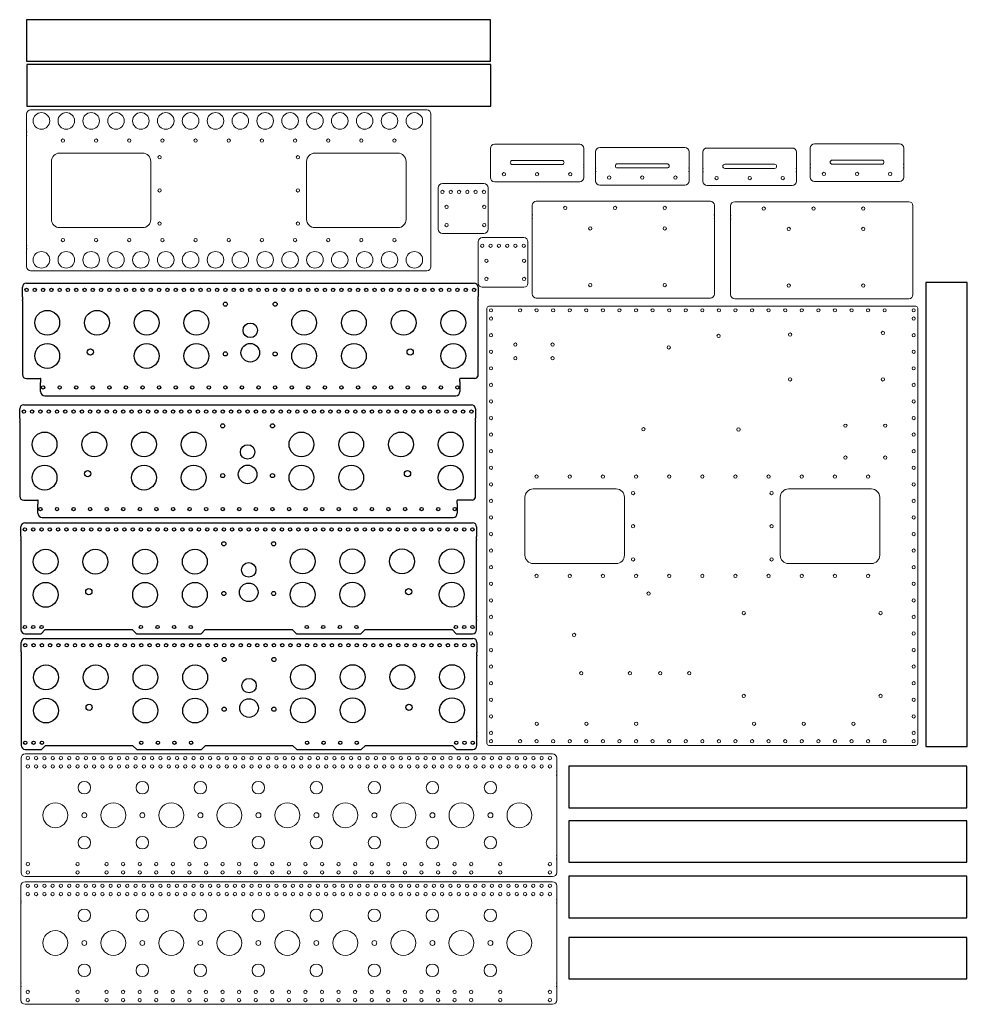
# Model space of a CAD drawing. Header units: inches. Extents: x -13 to 44.1, y -39.7 to 19.7.
import ezdxf

# ---------------------------------------------------------------- set-up
doc = ezdxf.new("R2010")
doc.units = ezdxf.units.IN
doc.header["$MEASUREMENT"] = 0

msp = doc.modelspace()

# ---------------------------------------------------------------- linework, layer by layer
at = {"color": 7, "linetype": 'Continuous', "lineweight": 15}
for p, q in [((11.528, 14.276), (-12.372, 14.276)), ((-12.622, 14.026), (-12.622, 12.971)), ((11.778, 12.971), (11.778, 14.026)), ((-12.622, 12.759), (-12.622, 12.941)), ((-12.622, 12.729), (-12.622, 6.119)), ((11.778, 12.941), (11.778, 12.759)), ((11.778, 6.119), (11.778, 12.729)), ((15.364, 11.96), (15.364, 10.995)), ((20.754, 12.21), (15.614, 12.21)), ((21.004, 10.995), (21.004, 11.96)), ((27.101, 12.005), (21.961, 12.005)), ((33.578, 11.98), (28.438, 11.98)), ((34.664, 11.98), (34.664, 11.015)), ((40.054, 12.23), (34.914, 12.23)), ((40.304, 11.015), (40.304, 11.98)), ((-10.622, 11.674), (-5.622, 11.674)), ((4.778, 11.674), (9.778, 11.674)), ((21.711, 11.755), (21.711, 10.79)), ((27.351, 10.79), (27.351, 11.755)), ((28.188, 11.73), (28.188, 10.765)), ((33.828, 10.765), (33.828, 11.73)), ((-11.122, 7.674), (-11.122, 11.174)), ((-5.122, 11.174), (-5.122, 7.674)), ((4.278, 7.674), (4.278, 11.174)), ((10.278, 11.174), (10.278, 7.674)), ((15.364, 10.783), (15.364, 10.965)), ((15.364, 10.198), (15.364, 10.753)), ((16.684, 11.23), (19.684, 11.23)), ((16.684, 10.98), (19.684, 10.98)), ((21.004, 10.965), (21.004, 10.783)), ((21.004, 10.753), (21.004, 10.198)), ((21.711, 10.578), (21.711, 10.76)), ((23.031, 11.025), (26.031, 11.025)), ((23.031, 10.775), (26.031, 10.775)), ((27.351, 10.76), (27.351, 10.578)), ((28.188, 10.553), (28.188, 10.735)), ((29.508, 11), (32.508, 11)), ((29.508, 10.75), (32.508, 10.75)), ((33.828, 10.735), (33.828, 10.553)), ((34.664, 10.803), (34.664, 10.985)), ((34.664, 10.218), (34.664, 10.773)), ((35.984, 11.25), (38.984, 11.25)), ((35.984, 11), (38.984, 11)), ((40.304, 10.985), (40.304, 10.803)), ((40.304, 10.773), (40.304, 10.218)), ((21.711, 9.993), (21.711, 10.548)), ((27.351, 10.548), (27.351, 9.993)), ((28.188, 9.968), (28.188, 10.523)), ((33.828, 10.523), (33.828, 9.968)), ((12.224, 9.579), (12.224, 7.079)), ((14.974, 9.829), (12.474, 9.829)), ((15.224, 7.079), (15.224, 9.579)), ((20.754, 9.948), (15.614, 9.948)), ((27.101, 9.743), (21.961, 9.743)), ((33.578, 9.718), (28.438, 9.718)), ((40.054, 9.968), (34.914, 9.968)), ((17.885, 7.966), (17.885, 8.521)), ((18.135, 8.771), (28.635, 8.771)), ((28.885, 8.521), (28.885, 7.966)), ((29.861, 7.934), (29.861, 8.489)), ((30.111, 8.739), (40.611, 8.739)), ((40.861, 8.489), (40.861, 7.934)), ((17.885, 7.753), (17.885, 7.936)), ((17.885, 7.723), (17.885, 3.168)), ((28.885, 7.936), (28.885, 7.753)), ((28.885, 3.168), (28.885, 7.723)), ((29.861, 7.721), (29.861, 7.904)), ((40.861, 7.904), (40.861, 7.721)), ((-5.622, 7.174), (-10.622, 7.174)), ((9.778, 7.174), (4.778, 7.174)), ((29.861, 7.691), (29.861, 3.136)), ((40.861, 3.136), (40.861, 7.691)), ((12.474, 6.829), (14.974, 6.829)), ((17.378, 6.579), (14.878, 6.579)), ((-12.622, 5.907), (-12.622, 6.089)), ((11.778, 6.089), (11.778, 5.907)), ((14.628, 6.329), (14.628, 3.829)), ((17.628, 3.829), (17.628, 6.329)), ((-12.622, 5.877), (-12.622, 4.822)), ((11.778, 4.822), (11.778, 5.877)), ((-12.372, 4.572), (11.528, 4.572)), ((14.878, 3.579), (17.378, 3.579)), ((41.027, 2.436), (15.277, 2.436)), ((18.135, 2.918), (28.635, 2.918)), ((30.111, 2.886), (40.611, 2.886)), ((15.152, 2.311), (15.152, -23.939)), ((41.152, -23.939), (41.152, 2.311)), ((17.952, -8.593), (22.952, -8.593)), ((38.352, -8.593), (33.352, -8.593)), ((17.452, -9.093), (17.452, -12.593)), ((23.452, -9.093), (23.452, -12.593)), ((32.852, -12.593), (32.852, -9.093)), ((38.852, -12.593), (38.852, -9.093)), ((17.952, -13.093), (22.952, -13.093)), ((38.352, -13.093), (33.352, -13.093)), ((15.277, -24.064), (41.027, -24.064)), ((-12.952, -25.742), (-12.952, -24.832)), ((-12.702, -24.582), (19.118, -24.582)), ((19.368, -24.832), (19.368, -25.637)), ((-12.952, -25.849), (-12.952, -25.772)), ((-12.952, -25.879), (-12.952, -30.684)), ((19.368, -25.667), (19.368, -25.849)), ((19.368, -30.684), (19.368, -25.879)), ((-12.952, -30.896), (-12.952, -30.714)), ((19.368, -30.714), (19.368, -30.896)), ((-12.952, -31.731), (-12.952, -30.926)), ((19.368, -30.926), (19.368, -31.731)), ((19.118, -31.981), (-12.702, -31.981)), ((-12.955, -33.448), (-12.955, -32.538)), ((-12.705, -32.288), (19.115, -32.288)), ((19.365, -32.538), (19.365, -33.343)), ((-12.955, -33.555), (-12.955, -33.478)), ((-12.955, -33.585), (-12.955, -38.39)), ((19.365, -33.373), (19.365, -33.555)), ((19.365, -38.39), (19.365, -33.585)), ((-12.955, -38.602), (-12.955, -38.42)), ((19.365, -38.42), (19.365, -38.602)), ((-12.955, -39.437), (-12.955, -38.632)), ((19.365, -38.632), (19.365, -39.437)), ((19.115, -39.687), (-12.705, -39.687))]:
    msp.add_line(p, q, dxfattribs=at)
at = {"color": 7, "linetype": 'Continuous', "lineweight": 25}
for p, q in [((-12.872, 3.024), (-12.872, 3.579)), ((-12.622, 3.829), (14.378, 3.829)), ((14.628, 3.579), (14.628, 3.024)), ((-12.872, 2.994), (-12.872, 2.812)), ((14.628, 2.812), (14.628, 2.994)), ((-12.872, 2.782), (-12.872, -1.683)), ((14.628, -1.769), (14.628, 2.782)), ((-12.622, -1.933), (-11.787, -1.933)), ((-11.772, -1.948), (-11.772, -2.13)), ((-11.772, -2.715), (-11.772, -2.16)), ((13.528, -2.13), (13.528, -1.948)), ((13.528, -2.16), (13.528, -2.715)), ((14.418, -1.933), (13.543, -1.933)), ((-11.522, -2.965), (13.278, -2.965)), ((-12.783, -3.512), (14.217, -3.512)), ((-13.033, -4.317), (-13.033, -3.762)), ((14.467, -3.762), (14.467, -4.317)), ((-13.033, -4.347), (-13.033, -4.529)), ((-13.033, -4.559), (-13.033, -9.024)), ((14.467, -4.529), (14.467, -4.347)), ((14.467, -9.11), (14.467, -4.559)), ((-12.783, -9.274), (-11.948, -9.274)), ((-11.933, -9.289), (-11.933, -9.471)), ((-11.933, -10.056), (-11.933, -9.501)), ((13.367, -9.471), (13.367, -9.289)), ((13.367, -9.501), (13.367, -10.056)), ((14.257, -9.274), (13.382, -9.274)), ((-12.716, -10.628), (14.284, -10.628)), ((-11.683, -10.306), (13.117, -10.306)), ((-12.966, -11.433), (-12.966, -10.878)), ((14.534, -10.878), (14.534, -11.433)), ((-12.966, -11.463), (-12.966, -11.645)), ((-12.966, -11.675), (-12.966, -16.285)), ((14.534, -11.645), (14.534, -11.463)), ((14.534, -16.255), (14.534, -11.675)), ((-12.966, -16.315), (-12.966, -16.497)), ((-12.966, -16.527), (-12.966, -17.082)), ((14.534, -16.255), (14.534, -16.255)), ((14.534, -16.285), (14.534, -16.255)), ((14.534, -16.497), (14.534, -16.315)), ((14.534, -17.082), (14.534, -16.527)), ((-11.738, -17.332), (-11.488, -17.082)), ((-11.488, -17.082), (-6.238, -17.082)), ((-6.238, -17.082), (-5.988, -17.332)), ((-2.091, -17.332), (-1.841, -17.082)), ((-1.841, -17.082), (3.409, -17.082)), ((3.409, -17.082), (3.659, -17.332)), ((7.556, -17.332), (7.806, -17.082)), ((7.806, -17.082), (13.056, -17.082)), ((13.056, -17.082), (13.306, -17.332)), ((-12.716, -17.332), (-11.738, -17.332)), ((-12.697, -17.61), (14.303, -17.61)), ((-5.988, -17.332), (-2.091, -17.332)), ((3.659, -17.332), (7.556, -17.332)), ((13.306, -17.332), (14.284, -17.332)), ((-12.947, -18.415), (-12.947, -17.86)), ((14.553, -17.86), (14.553, -18.415)), ((-12.947, -18.445), (-12.947, -18.627)), ((-12.947, -18.657), (-12.947, -23.267)), ((14.553, -18.627), (14.553, -18.445)), ((14.553, -23.237), (14.553, -18.657)), ((-12.947, -23.297), (-12.947, -23.479)), ((-12.947, -23.509), (-12.947, -24.064)), ((14.553, -23.237), (14.553, -23.237)), ((14.553, -23.267), (14.553, -23.237)), ((14.553, -23.479), (14.553, -23.297)), ((14.553, -24.064), (14.553, -23.509)), ((-12.697, -24.314), (-11.719, -24.314)), ((-11.719, -24.314), (-11.469, -24.064)), ((-11.469, -24.064), (-6.219, -24.064)), ((-6.219, -24.064), (-5.969, -24.314)), ((-5.969, -24.314), (-2.072, -24.314)), ((-2.072, -24.314), (-1.822, -24.064)), ((-1.822, -24.064), (3.428, -24.064)), ((3.428, -24.064), (3.678, -24.314)), ((3.678, -24.314), (7.575, -24.314)), ((7.575, -24.314), (7.825, -24.064)), ((7.825, -24.064), (13.075, -24.064)), ((13.075, -24.064), (13.325, -24.314)), ((13.325, -24.314), (14.303, -24.314))]:
    msp.add_line(p, q, dxfattribs=at)
for points in [[(15.368, 17.222), (15.368, 19.722), (-12.632, 19.722), (-12.632, 17.222)], [(15.388, 14.511), (15.388, 17.011), (-12.612, 17.011), (-12.612, 14.511)], [(41.638, -24.127), (44.138, -24.127), (44.138, 3.873), (41.638, 3.873)], [(20.1, -27.828), (44.1, -27.828), (44.1, -25.328), (20.1, -25.328)], [(20.1, -31.118), (44.1, -31.118), (44.1, -28.618), (20.1, -28.618)], [(20.1, -34.461), (44.1, -34.461), (44.1, -31.961), (20.1, -31.961)], [(20.1, -38.158), (44.1, -38.158), (44.1, -35.658), (20.1, -35.658)]]:
    msp.add_lwpolyline(points, close=True)
at = {"color": 7, "linetype": 'Continuous', "lineweight": 15}
for centre, radius in [((-11.722, 13.616), 0.5), ((-10.222, 13.616), 0.5), ((-8.722, 13.616), 0.5), ((-7.222, 13.616), 0.5), ((-5.722, 13.616), 0.5), ((-4.222, 13.616), 0.5), ((-2.722, 13.616), 0.5), ((-1.222, 13.616), 0.5), ((0.278, 13.616), 0.5), ((1.778, 13.616), 0.5), ((3.278, 13.616), 0.5), ((4.778, 13.616), 0.5), ((6.278, 13.616), 0.5), ((7.778, 13.616), 0.5), ((9.278, 13.616), 0.5), ((10.778, 13.616), 0.5), ((-10.422, 12.424), 0.1), ((-8.422, 12.424), 0.1), ((-6.422, 12.424), 0.1), ((-4.422, 12.424), 0.1), ((-2.422, 12.424), 0.1), ((-0.422, 12.424), 0.1), ((1.578, 12.424), 0.1), ((3.578, 12.424), 0.1), ((5.578, 12.424), 0.1), ((7.578, 12.424), 0.1), ((9.578, 12.424), 0.1), ((-4.597, 11.424), 0.1), ((3.753, 11.424), 0.1), ((16.184, 10.398), 0.1), ((18.184, 10.398), 0.1), ((20.184, 10.398), 0.1), ((22.531, 10.193), 0.1), ((24.531, 10.193), 0.1), ((26.531, 10.193), 0.1), ((29.008, 10.168), 0.1), ((31.008, 10.168), 0.1), ((33.008, 10.168), 0.1), ((35.484, 10.418), 0.1), ((37.484, 10.418), 0.1), ((39.484, 10.418), 0.1), ((-4.597, 9.424), 0.1), ((3.753, 9.424), 0.1), ((12.474, 9.329), 0.1), ((12.974, 9.329), 0.1), ((13.474, 9.329), 0.1), ((13.974, 9.329), 0.1), ((14.474, 9.329), 0.1), ((14.974, 9.329), 0.1), ((12.724, 8.429), 0.1), ((14.994, 8.429), 0.1), ((19.885, 8.361), 0.1), ((22.885, 8.361), 0.1), ((25.885, 8.361), 0.1), ((31.861, 8.329), 0.1), ((34.861, 8.329), 0.1), ((37.861, 8.329), 0.1), ((-4.597, 7.424), 0.1), ((3.753, 7.424), 0.1), ((12.724, 7.329), 0.1), ((14.994, 7.329), 0.1), ((21.385, 7.128), 0.1), ((25.885, 7.128), 0.1), ((33.361, 7.096), 0.1), ((37.861, 7.096), 0.1), ((-10.422, 6.424), 0.1), ((-8.422, 6.424), 0.1), ((-6.422, 6.424), 0.1), ((-4.422, 6.424), 0.1), ((-2.422, 6.424), 0.1), ((-0.422, 6.424), 0.1), ((1.578, 6.424), 0.1), ((3.578, 6.424), 0.1), ((5.578, 6.424), 0.1), ((7.578, 6.424), 0.1), ((9.578, 6.424), 0.1), ((14.878, 6.079), 0.1), ((15.378, 6.079), 0.1), ((15.878, 6.079), 0.1), ((16.378, 6.079), 0.1), ((16.878, 6.079), 0.1), ((17.378, 6.079), 0.1), ((-11.722, 5.232), 0.5), ((-10.222, 5.232), 0.5), ((-8.722, 5.232), 0.5), ((-7.222, 5.232), 0.5), ((-5.722, 5.232), 0.5), ((-4.222, 5.232), 0.5), ((-2.722, 5.232), 0.5), ((-1.222, 5.232), 0.5), ((0.278, 5.232), 0.5), ((1.778, 5.232), 0.5), ((3.278, 5.232), 0.5), ((4.778, 5.232), 0.5), ((6.278, 5.232), 0.5), ((7.778, 5.232), 0.5), ((9.278, 5.232), 0.5), ((10.778, 5.232), 0.5), ((15.128, 5.179), 0.1), ((17.398, 5.179), 0.1), ((15.128, 4.079), 0.1), ((17.398, 4.079), 0.1), ((21.385, 3.708), 0.1), ((25.885, 3.708), 0.1), ((33.361, 3.676), 0.1), ((37.861, 3.676), 0.1), ((15.402, 2.186), 0.1), ((15.402, 1.686), 0.1), ((17.152, 2.186), 0.1), ((18.152, 2.186), 0.1), ((19.152, 2.186), 0.1), ((20.152, 2.186), 0.1), ((21.152, 2.186), 0.1), ((22.152, 2.186), 0.1), ((23.152, 2.186), 0.1), ((24.152, 2.186), 0.1), ((25.152, 2.186), 0.1), ((26.152, 2.186), 0.1), ((27.152, 2.186), 0.1), ((28.152, 2.186), 0.1), ((29.152, 2.186), 0.1), ((30.152, 2.186), 0.1), ((31.152, 2.186), 0.1), ((32.152, 2.186), 0.1), ((33.152, 2.186), 0.1), ((34.152, 2.186), 0.1), ((35.152, 2.186), 0.1), ((36.152, 2.186), 0.1), ((37.152, 2.186), 0.1), ((38.152, 2.186), 0.1), ((39.152, 2.186), 0.1), ((40.902, 2.186), 0.1), ((40.902, 1.686), 0.1), ((15.402, 0.686), 0.1), ((29.128, 0.645), 0.1), ((33.442, 0.721), 0.1), ((39.042, 0.821), 0.1), ((40.902, 0.686), 0.1), ((16.87, 0.12), 0.1), ((19.114, 0.12), 0.1), ((26.128, -0.055), 0.1), ((15.402, -0.314), 0.1), ((40.902, -0.314), 0.1), ((16.87, -0.706), 0.1), ((19.114, -0.706), 0.1), ((15.402, -1.314), 0.1), ((40.902, -1.314), 0.1), ((15.402, -2.314), 0.1), ((33.442, -1.979), 0.1), ((39.042, -1.979), 0.1), ((40.902, -2.314), 0.1), ((15.402, -3.314), 0.1), ((40.902, -3.314), 0.1), ((15.402, -4.314), 0.1), ((36.788, -4.773), 0.1), ((39.191, -4.773), 0.1), ((40.902, -4.314), 0.1), ((15.402, -5.314), 0.1), ((24.598, -4.99), 0.1), ((30.334, -5.005), 0.1), ((40.902, -5.314), 0.1), ((15.402, -6.314), 0.1), ((40.902, -6.314), 0.1), ((36.788, -6.696), 0.1), ((39.191, -6.696), 0.1), ((15.402, -7.314), 0.1), ((40.902, -7.314), 0.1), ((15.402, -8.314), 0.1), ((18.152, -7.843), 0.1), ((20.152, -7.843), 0.1), ((22.152, -7.843), 0.1), ((24.152, -7.843), 0.1), ((26.152, -7.843), 0.1), ((28.152, -7.843), 0.1), ((30.152, -7.843), 0.1), ((32.152, -7.843), 0.1), ((34.152, -7.843), 0.1), ((36.152, -7.843), 0.1), ((38.152, -7.843), 0.1), ((40.902, -8.314), 0.1), ((23.977, -8.843), 0.1), ((32.327, -8.843), 0.1), ((15.402, -9.314), 0.1), ((40.902, -9.314), 0.1), ((15.402, -10.314), 0.1), ((40.902, -10.314), 0.1), ((15.402, -11.314), 0.1), ((23.977, -10.843), 0.1), ((32.327, -10.843), 0.1), ((40.902, -11.314), 0.1), ((15.402, -12.314), 0.1), ((40.902, -12.314), 0.1), ((23.977, -12.843), 0.1), ((32.327, -12.843), 0.1), ((15.402, -13.314), 0.1), ((40.902, -13.314), 0.1), ((15.402, -14.314), 0.1), ((18.152, -13.843), 0.1), ((20.152, -13.843), 0.1), ((22.152, -13.843), 0.1), ((24.152, -13.843), 0.1), ((26.152, -13.843), 0.1), ((28.152, -13.843), 0.1), ((30.152, -13.843), 0.1), ((32.152, -13.843), 0.1), ((34.152, -13.843), 0.1), ((36.152, -13.843), 0.1), ((38.152, -13.843), 0.1), ((40.902, -14.314), 0.1), ((24.912, -14.903), 0.1), ((15.402, -15.314), 0.1), ((40.902, -15.314), 0.1), ((30.654, -16.084), 0.1), ((38.904, -16.084), 0.1), ((15.402, -16.314), 0.1), ((40.902, -16.314), 0.1), ((15.402, -17.314), 0.1), ((40.902, -17.314), 0.1), ((20.412, -17.403), 0.1), ((15.402, -18.314), 0.1), ((40.902, -18.314), 0.1), ((15.402, -19.314), 0.1), ((40.902, -19.314), 0.1), ((20.846, -19.709), 0.1), ((23.786, -19.709), 0.1), ((25.616, -19.709), 0.1), ((27.366, -19.709), 0.1), ((15.402, -20.314), 0.1), ((40.902, -20.314), 0.1), ((15.402, -21.314), 0.1), ((30.654, -21.084), 0.1), ((38.904, -21.084), 0.1), ((40.902, -21.314), 0.1), ((15.402, -22.314), 0.1), ((40.902, -22.314), 0.1), ((18.16, -22.759), 0.1), ((21.16, -22.759), 0.1), ((24.16, -22.759), 0.1), ((31.271, -22.759), 0.1), ((34.271, -22.759), 0.1), ((37.271, -22.759), 0.1), ((15.402, -23.314), 0.1), ((15.402, -23.814), 0.1), ((17.152, -23.814), 0.1), ((18.152, -23.814), 0.1), ((19.152, -23.814), 0.1), ((20.152, -23.814), 0.1), ((21.152, -23.814), 0.1), ((22.152, -23.814), 0.1), ((23.152, -23.814), 0.1), ((24.152, -23.814), 0.1), ((25.152, -23.814), 0.1), ((26.152, -23.814), 0.1), ((27.152, -23.814), 0.1), ((28.152, -23.814), 0.1), ((29.152, -23.814), 0.1), ((30.152, -23.814), 0.1), ((31.152, -23.814), 0.1), ((32.152, -23.814), 0.1), ((33.152, -23.814), 0.1), ((34.152, -23.814), 0.1), ((35.152, -23.814), 0.1), ((36.152, -23.814), 0.1), ((37.152, -23.814), 0.1), ((38.152, -23.814), 0.1), ((39.152, -23.814), 0.1), ((40.902, -23.314), 0.1), ((40.902, -23.814), 0.1), ((-12.542, -24.832), 0.1), ((-12.042, -24.832), 0.1), ((-11.542, -24.832), 0.1), ((-11.042, -24.832), 0.1), ((-10.542, -24.832), 0.1), ((-10.042, -24.832), 0.1), ((-9.542, -24.832), 0.1), ((-9.042, -24.832), 0.1), ((-8.542, -24.832), 0.1), ((-8.042, -24.832), 0.1), ((-7.542, -24.832), 0.1), ((-7.042, -24.832), 0.1), ((-6.542, -24.832), 0.1), ((-6.042, -24.832), 0.1), ((-5.542, -24.832), 0.1), ((-5.042, -24.832), 0.1), ((-4.542, -24.832), 0.1), ((-4.042, -24.832), 0.1), ((-3.542, -24.832), 0.1), ((-3.042, -24.832), 0.1), ((-2.542, -24.832), 0.1), ((-2.042, -24.832), 0.1), ((-1.542, -24.832), 0.1), ((-1.042, -24.832), 0.1), ((-0.542, -24.832), 0.1), ((-0.042, -24.832), 0.1), ((0.458, -24.832), 0.1), ((0.958, -24.832), 0.1), ((1.458, -24.832), 0.1), ((1.958, -24.832), 0.1), ((2.458, -24.832), 0.1), ((2.958, -24.832), 0.1), ((3.458, -24.832), 0.1), ((3.958, -24.832), 0.1), ((4.458, -24.832), 0.1), ((4.958, -24.832), 0.1), ((5.458, -24.832), 0.1), ((5.958, -24.832), 0.1), ((6.458, -24.832), 0.1), ((6.958, -24.832), 0.1), ((7.458, -24.832), 0.1), ((7.958, -24.832), 0.1), ((8.458, -24.832), 0.1), ((8.958, -24.832), 0.1), ((9.458, -24.832), 0.1), ((9.958, -24.832), 0.1), ((10.458, -24.832), 0.1), ((10.958, -24.832), 0.1), ((11.458, -24.832), 0.1), ((11.958, -24.832), 0.1), ((12.458, -24.832), 0.1), ((12.958, -24.832), 0.1), ((13.458, -24.832), 0.1), ((13.958, -24.832), 0.1), ((14.458, -24.832), 0.1), ((14.958, -24.832), 0.1), ((15.458, -24.832), 0.1), ((15.958, -24.832), 0.1), ((16.458, -24.832), 0.1), ((16.958, -24.832), 0.1), ((17.458, -24.832), 0.1), ((17.958, -24.832), 0.1), ((18.458, -24.832), 0.1), ((18.958, -24.832), 0.1), ((-12.542, -25.332), 0.1), ((-12.042, -25.332), 0.1), ((-11.542, -25.332), 0.1), ((-11.042, -25.332), 0.1), ((-10.542, -25.332), 0.1), ((-10.042, -25.332), 0.1), ((-9.542, -25.332), 0.1), ((-9.042, -25.332), 0.1), ((-8.542, -25.332), 0.1), ((-8.042, -25.332), 0.1), ((-7.542, -25.332), 0.1), ((-7.042, -25.332), 0.1), ((-6.542, -25.332), 0.1), ((-6.042, -25.332), 0.1), ((-5.542, -25.332), 0.1), ((-5.042, -25.332), 0.1), ((-4.542, -25.332), 0.1), ((-4.042, -25.332), 0.1), ((-3.542, -25.332), 0.1), ((-3.042, -25.332), 0.1), ((-2.542, -25.332), 0.1), ((-2.042, -25.332), 0.1), ((-1.542, -25.332), 0.1), ((-1.042, -25.332), 0.1), ((-0.542, -25.332), 0.1), ((-0.042, -25.332), 0.1), ((0.458, -25.332), 0.1), ((0.958, -25.332), 0.1), ((1.458, -25.332), 0.1), ((1.958, -25.332), 0.1), ((2.458, -25.332), 0.1), ((2.958, -25.332), 0.1), ((3.458, -25.332), 0.1), ((3.958, -25.332), 0.1), ((4.458, -25.332), 0.1), ((4.958, -25.332), 0.1), ((5.458, -25.332), 0.1), ((5.958, -25.332), 0.1), ((6.458, -25.332), 0.1), ((6.958, -25.332), 0.1), ((7.458, -25.332), 0.1), ((7.958, -25.332), 0.1), ((8.458, -25.332), 0.1), ((8.958, -25.332), 0.1), ((9.458, -25.332), 0.1), ((9.958, -25.332), 0.1), ((10.458, -25.332), 0.1), ((10.958, -25.332), 0.1), ((11.458, -25.332), 0.1), ((11.958, -25.332), 0.1), ((12.458, -25.332), 0.1), ((12.958, -25.332), 0.1), ((13.458, -25.332), 0.1), ((13.958, -25.332), 0.1), ((14.458, -25.332), 0.1), ((14.958, -25.332), 0.1), ((15.458, -25.332), 0.1), ((15.958, -25.332), 0.1), ((16.458, -25.332), 0.1), ((16.958, -25.332), 0.1), ((17.458, -25.332), 0.1), ((17.958, -25.332), 0.1), ((18.458, -25.332), 0.1), ((18.958, -25.332), 0.1), ((-9.132, -26.614), 0.375), ((-5.632, -26.614), 0.375), ((-2.132, -26.614), 0.375), ((1.368, -26.614), 0.375), ((4.868, -26.614), 0.375), ((8.368, -26.614), 0.375), ((11.868, -26.614), 0.375), ((15.368, -26.614), 0.375), ((-10.882, -28.281), 0.75), ((-7.382, -28.281), 0.75), ((-3.882, -28.281), 0.75), ((-0.382, -28.281), 0.75), ((3.118, -28.281), 0.75), ((6.618, -28.281), 0.75), ((10.118, -28.281), 0.75), ((13.618, -28.281), 0.75), ((17.118, -28.281), 0.75), ((-9.132, -28.281), 0.15), ((-5.632, -28.281), 0.15), ((-2.132, -28.281), 0.15), ((1.368, -28.281), 0.15), ((4.868, -28.281), 0.15), ((8.368, -28.281), 0.15), ((11.868, -28.281), 0.15), ((15.368, -28.281), 0.15), ((-9.132, -29.934), 0.375), ((-5.632, -29.934), 0.375), ((-2.132, -29.934), 0.375), ((1.368, -29.934), 0.375), ((4.868, -29.934), 0.375), ((8.368, -29.934), 0.375), ((11.868, -29.934), 0.375), ((15.368, -29.934), 0.375), ((-12.542, -31.231), 0.1), ((-9.542, -31.231), 0.1), ((-7.792, -31.231), 0.1), ((-6.792, -31.231), 0.1), ((-5.792, -31.231), 0.1), ((-4.792, -31.231), 0.1), ((-3.792, -31.231), 0.1), ((-2.792, -31.231), 0.1), ((-1.792, -31.231), 0.1), ((-0.792, -31.231), 0.1), ((0.208, -31.231), 0.1), ((1.208, -31.231), 0.1), ((2.208, -31.231), 0.1), ((3.208, -31.231), 0.1), ((4.208, -31.231), 0.1), ((5.208, -31.231), 0.1), ((6.208, -31.231), 0.1), ((7.208, -31.231), 0.1), ((8.208, -31.231), 0.1), ((9.208, -31.231), 0.1), ((10.208, -31.231), 0.1), ((11.208, -31.231), 0.1), ((12.208, -31.231), 0.1), ((13.208, -31.231), 0.1), ((14.208, -31.231), 0.1), ((15.958, -31.231), 0.1), ((18.958, -31.231), 0.1), ((-12.542, -31.731), 0.1), ((-9.542, -31.731), 0.1), ((-7.792, -31.731), 0.1), ((-6.792, -31.731), 0.1), ((-5.792, -31.731), 0.1), ((-4.792, -31.731), 0.1), ((-3.792, -31.731), 0.1), ((-2.792, -31.731), 0.1), ((-1.792, -31.731), 0.1), ((-0.792, -31.731), 0.1), ((0.208, -31.731), 0.1), ((1.208, -31.731), 0.1), ((2.208, -31.731), 0.1), ((3.208, -31.731), 0.1), ((4.208, -31.731), 0.1), ((5.208, -31.731), 0.1), ((6.208, -31.731), 0.1), ((7.208, -31.731), 0.1), ((8.208, -31.731), 0.1), ((9.208, -31.731), 0.1), ((10.208, -31.731), 0.1), ((11.208, -31.731), 0.1), ((12.208, -31.731), 0.1), ((13.208, -31.731), 0.1), ((14.208, -31.731), 0.1), ((15.958, -31.731), 0.1), ((18.958, -31.731), 0.1), ((-12.545, -32.538), 0.1), ((-12.045, -32.538), 0.1), ((-11.545, -32.538), 0.1), ((-11.045, -32.538), 0.1), ((-10.545, -32.538), 0.1), ((-10.045, -32.538), 0.1), ((-9.545, -32.538), 0.1), ((-9.045, -32.538), 0.1), ((-8.545, -32.538), 0.1), ((-8.045, -32.538), 0.1), ((-7.545, -32.538), 0.1), ((-7.045, -32.538), 0.1), ((-6.545, -32.538), 0.1), ((-6.045, -32.538), 0.1), ((-5.545, -32.538), 0.1), ((-5.045, -32.538), 0.1), ((-4.545, -32.538), 0.1), ((-4.045, -32.538), 0.1), ((-3.545, -32.538), 0.1), ((-3.045, -32.538), 0.1), ((-2.545, -32.538), 0.1), ((-2.045, -32.538), 0.1), ((-1.545, -32.538), 0.1), ((-1.045, -32.538), 0.1), ((-0.545, -32.538), 0.1), ((-0.045, -32.538), 0.1), ((0.455, -32.538), 0.1), ((0.955, -32.538), 0.1), ((1.455, -32.538), 0.1), ((1.955, -32.538), 0.1), ((2.455, -32.538), 0.1), ((2.955, -32.538), 0.1), ((3.455, -32.538), 0.1), ((3.955, -32.538), 0.1), ((4.455, -32.538), 0.1), ((4.955, -32.538), 0.1), ((5.455, -32.538), 0.1), ((5.955, -32.538), 0.1), ((6.455, -32.538), 0.1), ((6.955, -32.538), 0.1), ((7.455, -32.538), 0.1), ((7.955, -32.538), 0.1), ((8.455, -32.538), 0.1), ((8.955, -32.538), 0.1), ((9.455, -32.538), 0.1), ((9.955, -32.538), 0.1), ((10.455, -32.538), 0.1), ((10.955, -32.538), 0.1), ((11.455, -32.538), 0.1), ((11.955, -32.538), 0.1), ((12.455, -32.538), 0.1), ((12.955, -32.538), 0.1), ((13.455, -32.538), 0.1), ((13.955, -32.538), 0.1), ((14.455, -32.538), 0.1), ((14.955, -32.538), 0.1), ((15.455, -32.538), 0.1), ((15.955, -32.538), 0.1), ((16.455, -32.538), 0.1), ((16.955, -32.538), 0.1), ((17.455, -32.538), 0.1), ((17.955, -32.538), 0.1), ((18.455, -32.538), 0.1), ((18.955, -32.538), 0.1), ((-12.545, -33.038), 0.1), ((-12.045, -33.038), 0.1), ((-11.545, -33.038), 0.1), ((-11.045, -33.038), 0.1), ((-10.545, -33.038), 0.1), ((-10.045, -33.038), 0.1), ((-9.545, -33.038), 0.1), ((-9.045, -33.038), 0.1), ((-8.545, -33.038), 0.1), ((-8.045, -33.038), 0.1), ((-7.545, -33.038), 0.1), ((-7.045, -33.038), 0.1), ((-6.545, -33.038), 0.1), ((-6.045, -33.038), 0.1), ((-5.545, -33.038), 0.1), ((-5.045, -33.038), 0.1), ((-4.545, -33.038), 0.1), ((-4.045, -33.038), 0.1), ((-3.545, -33.038), 0.1), ((-3.045, -33.038), 0.1), ((-2.545, -33.038), 0.1), ((-2.045, -33.038), 0.1), ((-1.545, -33.038), 0.1), ((-1.045, -33.038), 0.1), ((-0.545, -33.038), 0.1), ((-0.045, -33.038), 0.1), ((0.455, -33.038), 0.1), ((0.955, -33.038), 0.1), ((1.455, -33.038), 0.1), ((1.955, -33.038), 0.1), ((2.455, -33.038), 0.1), ((2.955, -33.038), 0.1), ((3.455, -33.038), 0.1), ((3.955, -33.038), 0.1), ((4.455, -33.038), 0.1), ((4.955, -33.038), 0.1), ((5.455, -33.038), 0.1), ((5.955, -33.038), 0.1), ((6.455, -33.038), 0.1), ((6.955, -33.038), 0.1), ((7.455, -33.038), 0.1), ((7.955, -33.038), 0.1), ((8.455, -33.038), 0.1), ((8.955, -33.038), 0.1), ((9.455, -33.038), 0.1), ((9.955, -33.038), 0.1), ((10.455, -33.038), 0.1), ((10.955, -33.038), 0.1), ((11.455, -33.038), 0.1), ((11.955, -33.038), 0.1), ((12.455, -33.038), 0.1), ((12.955, -33.038), 0.1), ((13.455, -33.038), 0.1), ((13.955, -33.038), 0.1), ((14.455, -33.038), 0.1), ((14.955, -33.038), 0.1), ((15.455, -33.038), 0.1), ((15.955, -33.038), 0.1), ((16.455, -33.038), 0.1), ((16.955, -33.038), 0.1), ((17.455, -33.038), 0.1), ((17.955, -33.038), 0.1), ((18.455, -33.038), 0.1), ((18.955, -33.038), 0.1), ((-9.135, -34.32), 0.375), ((-5.635, -34.32), 0.375), ((-2.135, -34.32), 0.375), ((1.365, -34.32), 0.375), ((4.865, -34.32), 0.375), ((8.365, -34.32), 0.375), ((11.865, -34.32), 0.375), ((15.365, -34.32), 0.375), ((-10.885, -35.988), 0.75), ((-7.385, -35.988), 0.75), ((-3.885, -35.988), 0.75), ((-0.385, -35.988), 0.75), ((3.115, -35.988), 0.75), ((6.615, -35.988), 0.75), ((10.115, -35.988), 0.75), ((13.615, -35.988), 0.75), ((17.115, -35.988), 0.75), ((-9.135, -35.988), 0.15), ((-5.635, -35.988), 0.15), ((-2.135, -35.988), 0.15), ((1.365, -35.988), 0.15), ((4.865, -35.988), 0.15), ((8.365, -35.988), 0.15), ((11.865, -35.988), 0.15), ((15.365, -35.988), 0.15), ((-9.135, -37.64), 0.375), ((-5.635, -37.64), 0.375), ((-2.135, -37.64), 0.375), ((1.365, -37.64), 0.375), ((4.865, -37.64), 0.375), ((8.365, -37.64), 0.375), ((11.865, -37.64), 0.375), ((15.365, -37.64), 0.375), ((-12.545, -38.937), 0.1), ((-9.545, -38.937), 0.1), ((-7.795, -38.937), 0.1), ((-6.795, -38.937), 0.1), ((-5.795, -38.937), 0.1), ((-4.795, -38.937), 0.1), ((-3.795, -38.937), 0.1), ((-2.795, -38.937), 0.1), ((-1.795, -38.937), 0.1), ((-0.795, -38.937), 0.1), ((0.205, -38.937), 0.1), ((1.205, -38.937), 0.1), ((2.205, -38.937), 0.1), ((3.205, -38.937), 0.1), ((4.205, -38.937), 0.1), ((5.205, -38.937), 0.1), ((6.205, -38.937), 0.1), ((7.205, -38.937), 0.1), ((8.205, -38.937), 0.1), ((9.205, -38.937), 0.1), ((10.205, -38.937), 0.1), ((11.205, -38.937), 0.1), ((12.205, -38.937), 0.1), ((13.205, -38.937), 0.1), ((14.205, -38.937), 0.1), ((15.955, -38.937), 0.1), ((18.955, -38.937), 0.1), ((-12.545, -39.437), 0.1), ((-9.545, -39.437), 0.1), ((-7.795, -39.437), 0.1), ((-6.795, -39.437), 0.1), ((-5.795, -39.437), 0.1), ((-4.795, -39.437), 0.1), ((-3.795, -39.437), 0.1), ((-2.795, -39.437), 0.1), ((-1.795, -39.437), 0.1), ((-0.795, -39.437), 0.1), ((0.205, -39.437), 0.1), ((1.205, -39.437), 0.1), ((2.205, -39.437), 0.1), ((3.205, -39.437), 0.1), ((4.205, -39.437), 0.1), ((5.205, -39.437), 0.1), ((6.205, -39.437), 0.1), ((7.205, -39.437), 0.1), ((8.205, -39.437), 0.1), ((9.205, -39.437), 0.1), ((10.205, -39.437), 0.1), ((11.205, -39.437), 0.1), ((12.205, -39.437), 0.1), ((13.205, -39.437), 0.1), ((14.205, -39.437), 0.1), ((15.955, -39.437), 0.1), ((18.955, -39.437), 0.1)]:
    msp.add_circle(centre, radius, dxfattribs=at)
at = {"color": 7, "linetype": 'Continuous', "lineweight": 25}
for centre, radius in [((-12.622, 3.419), 0.1), ((-12.122, 3.419), 0.1), ((-11.622, 3.419), 0.1), ((-11.122, 3.419), 0.1), ((-10.622, 3.419), 0.1), ((-10.122, 3.419), 0.1), ((-9.622, 3.419), 0.1), ((-9.122, 3.419), 0.1), ((-8.622, 3.419), 0.1), ((-8.122, 3.419), 0.1), ((-7.622, 3.419), 0.1), ((-7.122, 3.419), 0.1), ((-6.622, 3.419), 0.1), ((-6.122, 3.419), 0.1), ((-5.622, 3.419), 0.1), ((-5.122, 3.419), 0.1), ((-4.622, 3.419), 0.1), ((-4.122, 3.419), 0.1), ((-3.622, 3.419), 0.1), ((-3.122, 3.419), 0.1), ((-2.622, 3.419), 0.1), ((-2.122, 3.419), 0.1), ((-1.622, 3.419), 0.1), ((-1.122, 3.419), 0.1), ((-0.622, 3.419), 0.1), ((-0.122, 3.419), 0.1), ((0.378, 3.419), 0.1), ((0.878, 3.419), 0.1), ((1.378, 3.419), 0.1), ((1.878, 3.419), 0.1), ((2.378, 3.419), 0.1), ((2.878, 3.419), 0.1), ((3.378, 3.419), 0.1), ((3.878, 3.419), 0.1), ((4.378, 3.419), 0.1), ((4.878, 3.419), 0.1), ((5.378, 3.419), 0.1), ((5.878, 3.419), 0.1), ((6.378, 3.419), 0.1), ((6.878, 3.419), 0.1), ((7.378, 3.419), 0.1), ((7.878, 3.419), 0.1), ((8.378, 3.419), 0.1), ((8.878, 3.419), 0.1), ((9.378, 3.419), 0.1), ((9.878, 3.419), 0.1), ((10.378, 3.419), 0.1), ((10.878, 3.419), 0.1), ((11.378, 3.419), 0.1), ((11.878, 3.419), 0.1), ((12.378, 3.419), 0.1), ((12.878, 3.419), 0.1), ((13.378, 3.419), 0.1), ((13.878, 3.419), 0.1), ((14.378, 3.419), 0.1), ((-0.622, 2.557), 0.125), ((2.378, 2.557), 0.125), ((-11.372, 1.432), 0.75), ((-8.372, 1.432), 0.75), ((-5.372, 1.432), 0.75), ((-2.372, 1.432), 0.75), ((4.128, 1.432), 0.75), ((7.128, 1.432), 0.75), ((10.128, 1.432), 0.75), ((13.128, 1.432), 0.75), ((0.878, 0.98), 0.438), ((-11.372, -0.568), 0.75), ((-5.372, -0.568), 0.75), ((-2.372, -0.568), 0.75), ((0.878, -0.373), 0.562), ((4.128, -0.568), 0.75), ((7.128, -0.568), 0.75), ((13.128, -0.568), 0.75), ((-8.769, -0.333), 0.187), ((-0.622, -0.443), 0.125), ((2.377, -0.444), 0.125), ((10.524, -0.333), 0.188), ((-11.622, -2.465), 0.1), ((-10.622, -2.465), 0.1), ((-9.622, -2.465), 0.1), ((-8.622, -2.465), 0.1), ((-7.622, -2.465), 0.1), ((-6.622, -2.465), 0.1), ((-5.622, -2.465), 0.1), ((-4.622, -2.465), 0.1), ((-3.622, -2.465), 0.1), ((-2.622, -2.465), 0.1), ((-1.622, -2.465), 0.1), ((-0.622, -2.465), 0.1), ((0.378, -2.465), 0.1), ((1.378, -2.465), 0.1), ((2.378, -2.465), 0.1), ((3.378, -2.465), 0.1), ((4.378, -2.465), 0.1), ((5.378, -2.465), 0.1), ((6.378, -2.465), 0.1), ((7.378, -2.465), 0.1), ((8.378, -2.465), 0.1), ((9.378, -2.465), 0.1), ((10.378, -2.465), 0.1), ((11.378, -2.465), 0.1), ((12.378, -2.465), 0.1), ((13.378, -2.465), 0.1), ((-12.783, -3.922), 0.1), ((-12.283, -3.922), 0.1), ((-11.783, -3.922), 0.1), ((-11.283, -3.922), 0.1), ((-10.783, -3.922), 0.1), ((-10.283, -3.922), 0.1), ((-9.783, -3.922), 0.1), ((-9.283, -3.922), 0.1), ((-8.783, -3.922), 0.1), ((-8.283, -3.922), 0.1), ((-7.783, -3.922), 0.1), ((-7.283, -3.922), 0.1), ((-6.783, -3.922), 0.1), ((-6.283, -3.922), 0.1), ((-5.783, -3.922), 0.1), ((-5.283, -3.922), 0.1), ((-4.783, -3.922), 0.1), ((-4.283, -3.922), 0.1), ((-3.783, -3.922), 0.1), ((-3.283, -3.922), 0.1), ((-2.783, -3.922), 0.1), ((-2.283, -3.922), 0.1), ((-1.783, -3.922), 0.1), ((-1.283, -3.922), 0.1), ((-0.783, -3.922), 0.1), ((-0.283, -3.922), 0.1), ((0.217, -3.922), 0.1), ((0.717, -3.922), 0.1), ((1.217, -3.922), 0.1), ((1.717, -3.922), 0.1), ((2.217, -3.922), 0.1), ((2.717, -3.922), 0.1), ((3.217, -3.922), 0.1), ((3.717, -3.922), 0.1), ((4.217, -3.922), 0.1), ((4.717, -3.922), 0.1), ((5.217, -3.922), 0.1), ((5.717, -3.922), 0.1), ((6.217, -3.922), 0.1), ((6.717, -3.922), 0.1), ((7.217, -3.922), 0.1), ((7.717, -3.922), 0.1), ((8.217, -3.922), 0.1), ((8.717, -3.922), 0.1), ((9.217, -3.922), 0.1), ((9.717, -3.922), 0.1), ((10.217, -3.922), 0.1), ((10.717, -3.922), 0.1), ((11.217, -3.922), 0.1), ((11.717, -3.922), 0.1), ((12.217, -3.922), 0.1), ((12.717, -3.922), 0.1), ((13.217, -3.922), 0.1), ((13.717, -3.922), 0.1), ((14.217, -3.922), 0.1), ((-0.783, -4.785), 0.125), ((2.217, -4.785), 0.125), ((-11.533, -5.909), 0.75), ((-8.533, -5.909), 0.75), ((-5.533, -5.909), 0.75), ((-2.533, -5.909), 0.75), ((3.967, -5.909), 0.75), ((6.967, -5.909), 0.75), ((9.967, -5.909), 0.75), ((12.967, -5.909), 0.75), ((0.717, -6.361), 0.438), ((-11.533, -7.909), 0.75), ((-8.93, -7.674), 0.187), ((-5.533, -7.909), 0.75), ((-2.533, -7.909), 0.75), ((-0.783, -7.785), 0.125), ((0.717, -7.714), 0.562), ((2.217, -7.785), 0.125), ((3.967, -7.909), 0.75), ((6.967, -7.909), 0.75), ((10.363, -7.674), 0.188), ((12.967, -7.909), 0.75), ((-11.783, -9.806), 0.1), ((-10.783, -9.806), 0.1), ((-9.783, -9.806), 0.1), ((-8.783, -9.806), 0.1), ((-7.783, -9.806), 0.1), ((-6.783, -9.806), 0.1), ((-5.783, -9.806), 0.1), ((-4.783, -9.806), 0.1), ((-3.783, -9.806), 0.1), ((-2.783, -9.806), 0.1), ((-1.783, -9.806), 0.1), ((-0.783, -9.806), 0.1), ((0.217, -9.806), 0.1), ((1.217, -9.806), 0.1), ((2.217, -9.806), 0.1), ((3.217, -9.806), 0.1), ((4.217, -9.806), 0.1), ((5.217, -9.806), 0.1), ((6.217, -9.806), 0.1), ((7.217, -9.806), 0.1), ((8.217, -9.806), 0.1), ((9.217, -9.806), 0.1), ((10.217, -9.806), 0.1), ((11.217, -9.806), 0.1), ((12.217, -9.806), 0.1), ((13.217, -9.806), 0.1), ((-12.716, -11.038), 0.1), ((-12.216, -11.038), 0.1), ((-11.716, -11.038), 0.1), ((-11.216, -11.038), 0.1), ((-10.716, -11.038), 0.1), ((-10.216, -11.038), 0.1), ((-9.716, -11.038), 0.1), ((-9.216, -11.038), 0.1), ((-8.716, -11.038), 0.1), ((-8.216, -11.038), 0.1), ((-7.716, -11.038), 0.1), ((-7.216, -11.038), 0.1), ((-6.716, -11.038), 0.1), ((-6.216, -11.038), 0.1), ((-5.716, -11.038), 0.1), ((-5.216, -11.038), 0.1), ((-4.716, -11.038), 0.1), ((-4.216, -11.038), 0.1), ((-3.716, -11.038), 0.1), ((-3.216, -11.038), 0.1), ((-2.716, -11.038), 0.1), ((-2.216, -11.038), 0.1), ((-1.716, -11.038), 0.1), ((-1.216, -11.038), 0.1), ((-0.716, -11.038), 0.1), ((-0.216, -11.038), 0.1), ((0.284, -11.038), 0.1), ((0.784, -11.038), 0.1), ((1.284, -11.038), 0.1), ((1.784, -11.038), 0.1), ((2.284, -11.038), 0.1), ((2.784, -11.038), 0.1), ((3.284, -11.038), 0.1), ((3.784, -11.038), 0.1), ((4.284, -11.038), 0.1), ((4.784, -11.038), 0.1), ((5.284, -11.038), 0.1), ((5.784, -11.038), 0.1), ((6.284, -11.038), 0.1), ((6.784, -11.038), 0.1), ((7.284, -11.038), 0.1), ((7.784, -11.038), 0.1), ((8.284, -11.038), 0.1), ((8.784, -11.038), 0.1), ((9.284, -11.038), 0.1), ((9.784, -11.038), 0.1), ((10.284, -11.038), 0.1), ((10.784, -11.038), 0.1), ((11.284, -11.038), 0.1), ((11.784, -11.038), 0.1), ((12.284, -11.038), 0.1), ((12.784, -11.038), 0.1), ((13.284, -11.038), 0.1), ((13.784, -11.038), 0.1), ((14.284, -11.038), 0.1), ((-0.716, -11.9), 0.125), ((2.284, -11.9), 0.125), ((-11.466, -12.98), 0.75), ((-8.466, -12.98), 0.75), ((-5.466, -12.98), 0.75), ((-2.466, -12.98), 0.75), ((4.034, -12.965), 0.75), ((7.034, -12.965), 0.75), ((10.034, -12.965), 0.75), ((13.034, -12.965), 0.75), ((0.784, -13.477), 0.438), ((-11.466, -14.98), 0.75), ((-5.466, -14.98), 0.75), ((-2.466, -14.98), 0.75), ((4.034, -14.965), 0.75), ((7.034, -14.965), 0.75), ((13.034, -14.965), 0.75), ((-8.863, -14.79), 0.187), ((-0.716, -14.9), 0.125), ((0.784, -14.83), 0.562), ((2.284, -14.9), 0.125), ((10.43, -14.79), 0.188), ((-12.716, -16.922), 0.1), ((-12.216, -16.922), 0.1), ((-11.716, -16.922), 0.1), ((-5.716, -16.922), 0.1), ((-4.716, -16.922), 0.1), ((-3.716, -16.922), 0.1), ((-2.716, -16.922), 0.1), ((4.284, -16.922), 0.1), ((5.284, -16.922), 0.1), ((6.284, -16.922), 0.1), ((7.284, -16.922), 0.1), ((13.284, -16.922), 0.1), ((13.784, -16.922), 0.1), ((14.284, -16.922), 0.1), ((-12.697, -18.02), 0.1), ((-12.197, -18.02), 0.1), ((-11.697, -18.02), 0.1), ((-11.197, -18.02), 0.1), ((-10.697, -18.02), 0.1), ((-10.197, -18.02), 0.1), ((-9.697, -18.02), 0.1), ((-9.197, -18.02), 0.1), ((-8.697, -18.02), 0.1), ((-8.197, -18.02), 0.1), ((-7.697, -18.02), 0.1), ((-7.197, -18.02), 0.1), ((-6.697, -18.02), 0.1), ((-6.197, -18.02), 0.1), ((-5.697, -18.02), 0.1), ((-5.197, -18.02), 0.1), ((-4.697, -18.02), 0.1), ((-4.197, -18.02), 0.1), ((-3.697, -18.02), 0.1), ((-3.197, -18.02), 0.1), ((-2.697, -18.02), 0.1), ((-2.197, -18.02), 0.1), ((-1.697, -18.02), 0.1), ((-1.197, -18.02), 0.1), ((-0.697, -18.02), 0.1), ((-0.197, -18.02), 0.1), ((0.303, -18.02), 0.1), ((0.803, -18.02), 0.1), ((1.303, -18.02), 0.1), ((1.803, -18.02), 0.1), ((2.303, -18.02), 0.1), ((2.803, -18.02), 0.1), ((3.303, -18.02), 0.1), ((3.803, -18.02), 0.1), ((4.303, -18.02), 0.1), ((4.803, -18.02), 0.1), ((5.303, -18.02), 0.1), ((5.803, -18.02), 0.1), ((6.303, -18.02), 0.1), ((6.803, -18.02), 0.1), ((7.303, -18.02), 0.1), ((7.803, -18.02), 0.1), ((8.303, -18.02), 0.1), ((8.803, -18.02), 0.1), ((9.303, -18.02), 0.1), ((9.803, -18.02), 0.1), ((10.303, -18.02), 0.1), ((10.803, -18.02), 0.1), ((11.303, -18.02), 0.1), ((11.803, -18.02), 0.1), ((12.303, -18.02), 0.1), ((12.803, -18.02), 0.1), ((13.303, -18.02), 0.1), ((13.803, -18.02), 0.1), ((14.303, -18.02), 0.1), ((-0.697, -18.882), 0.125), ((2.303, -18.882), 0.125), ((-11.447, -19.962), 0.75), ((-8.447, -19.962), 0.75), ((-5.447, -19.962), 0.75), ((-2.447, -19.962), 0.75), ((4.053, -19.947), 0.75), ((7.053, -19.947), 0.75), ((10.053, -19.947), 0.75), ((13.053, -19.947), 0.75), ((0.803, -20.459), 0.438), ((-11.447, -21.962), 0.75), ((-5.447, -21.962), 0.75), ((-2.447, -21.962), 0.75), ((0.803, -21.812), 0.562), ((4.053, -21.947), 0.75), ((7.053, -21.947), 0.75), ((13.053, -21.947), 0.75), ((-8.844, -21.772), 0.187), ((-0.697, -21.882), 0.125), ((2.303, -21.883), 0.125), ((10.45, -21.772), 0.188), ((-12.697, -23.904), 0.1), ((-12.197, -23.904), 0.1), ((-11.697, -23.904), 0.1), ((-5.697, -23.904), 0.1), ((-4.697, -23.904), 0.1), ((-3.697, -23.904), 0.1), ((-2.697, -23.904), 0.1), ((4.303, -23.904), 0.1), ((5.303, -23.904), 0.1), ((6.303, -23.904), 0.1), ((7.303, -23.904), 0.1), ((13.303, -23.904), 0.1), ((13.803, -23.904), 0.1), ((14.303, -23.904), 0.1)]:
    msp.add_circle(centre, radius, dxfattribs=at)
at = {"color": 7, "linetype": 'Continuous', "lineweight": 15}
for centre, radius, start, end in [((-12.372, 14.026), 0.25, 90, 180), ((11.528, 14.026), 0.25, 0, 90), ((-12.622, 12.956), 0.015, 270, 90), ((-12.622, 12.744), 0.015, 270, 90), ((11.778, 12.956), 0.015, 90, 270), ((11.778, 12.744), 0.015, 90, 270), ((15.614, 11.96), 0.25, 90, 180), ((20.754, 11.96), 0.25, 0, 90), ((21.961, 11.755), 0.25, 90, 180), ((27.101, 11.755), 0.25, 0, 90), ((28.438, 11.73), 0.25, 90, 180), ((33.578, 11.73), 0.25, 0, 90), ((34.914, 11.98), 0.25, 90, 180), ((40.054, 11.98), 0.25, 0, 90), ((-10.622, 11.174), 0.5, 90, 180), ((-5.622, 11.174), 0.5, 0, 90), ((4.778, 11.174), 0.5, 90, 180), ((9.778, 11.174), 0.5, 0, 90), ((15.364, 10.98), 0.015, 270, 90), ((15.364, 10.768), 0.015, 270, 90), ((16.684, 11.105), 0.125, 90, 270), ((19.684, 11.105), 0.125, 270, 90), ((21.004, 10.98), 0.015, 90, 270), ((21.004, 10.768), 0.015, 90, 270), ((21.711, 10.775), 0.015, 270, 90), ((23.031, 10.9), 0.125, 90, 270), ((26.031, 10.9), 0.125, 270, 90), ((27.351, 10.775), 0.015, 90, 270), ((28.188, 10.75), 0.015, 270, 90), ((29.508, 10.875), 0.125, 90, 270), ((32.508, 10.875), 0.125, 270, 90), ((33.828, 10.75), 0.015, 90, 270), ((34.664, 11), 0.015, 270, 90), ((34.664, 10.788), 0.015, 270, 90), ((35.984, 11.125), 0.125, 90, 270), ((38.984, 11.125), 0.125, 270, 90), ((40.304, 11), 0.015, 90, 270), ((40.304, 10.788), 0.015, 90, 270), ((15.614, 10.198), 0.25, 180, 270), ((20.754, 10.198), 0.25, 270, 0), ((21.711, 10.563), 0.015, 270, 90), ((27.351, 10.563), 0.015, 90, 270), ((28.188, 10.538), 0.015, 270, 90), ((33.828, 10.538), 0.015, 90, 270), ((34.914, 10.218), 0.25, 180, 270), ((40.054, 10.218), 0.25, 270, 0), ((12.474, 9.579), 0.25, 90, 180), ((14.974, 9.579), 0.25, 0, 90), ((21.961, 9.993), 0.25, 180, 270), ((27.101, 9.993), 0.25, 270, 0), ((28.438, 9.968), 0.25, 180, 270), ((33.578, 9.968), 0.25, 270, 0), ((18.135, 8.521), 0.25, 90, 180), ((28.635, 8.521), 0.25, 0, 90), ((30.111, 8.489), 0.25, 90, 180), ((40.611, 8.489), 0.25, 0, 90), ((17.885, 7.951), 0.015, 270, 90), ((17.885, 7.738), 0.015, 270, 90), ((28.885, 7.951), 0.015, 90, 270), ((28.885, 7.738), 0.015, 90, 270), ((29.861, 7.919), 0.015, 270, 90), ((40.861, 7.919), 0.015, 90, 270), ((-10.622, 7.674), 0.5, 180, 270), ((-5.622, 7.674), 0.5, 270, 0), ((4.778, 7.674), 0.5, 180, 270), ((9.778, 7.674), 0.5, 270, 0), ((29.861, 7.706), 0.015, 270, 90), ((40.861, 7.706), 0.015, 90, 270), ((12.474, 7.079), 0.25, 180, 270), ((14.878, 6.329), 0.25, 90, 180), ((14.974, 7.079), 0.25, 270, 0), ((17.378, 6.329), 0.25, 0, 90), ((-12.622, 6.104), 0.015, 270, 90), ((11.778, 6.104), 0.015, 90, 270), ((-12.622, 5.892), 0.015, 270, 90), ((11.778, 5.892), 0.015, 90, 270), ((-12.372, 4.822), 0.25, 180, 270), ((11.528, 4.822), 0.25, 270, 0), ((14.878, 3.829), 0.25, 180, 270), ((17.378, 3.829), 0.25, 270, 0), ((18.135, 3.168), 0.25, 180, 270), ((28.635, 3.168), 0.25, 270, 0), ((30.111, 3.136), 0.25, 180, 270), ((40.611, 3.136), 0.25, 270, 0), ((15.277, 2.311), 0.125, 90, 180), ((41.027, 2.311), 0.125, 0, 90), ((17.952, -9.093), 0.5, 90, 180), ((22.952, -9.093), 0.5, 0, 90), ((33.352, -9.093), 0.5, 90, 180), ((38.352, -9.093), 0.5, 0, 90), ((17.952, -12.593), 0.5, 180, 270), ((22.952, -12.593), 0.5, 270, 0), ((33.352, -12.593), 0.5, 180, 270), ((38.352, -12.593), 0.5, 270, 0), ((15.277, -23.939), 0.125, 180, 270), ((41.027, -23.939), 0.125, 270, 0), ((-12.702, -24.832), 0.25, 90, 180), ((19.118, -24.832), 0.25, 0, 90), ((-12.952, -25.757), 0.015, 270, 90), ((-12.952, -25.864), 0.015, 270, 90), ((19.368, -25.652), 0.015, 90, 270), ((19.368, -25.864), 0.015, 90, 270), ((-12.952, -30.699), 0.015, 270, 90), ((19.368, -30.699), 0.015, 90, 270), ((-12.952, -30.911), 0.015, 270, 90), ((19.368, -30.911), 0.015, 90, 270), ((-12.702, -31.731), 0.25, 180, 270), ((19.118, -31.731), 0.25, 270, 0), ((-12.705, -32.538), 0.25, 90, 180), ((19.115, -32.538), 0.25, 0, 90), ((-12.955, -33.463), 0.015, 270, 90), ((-12.955, -33.57), 0.015, 270, 90), ((19.365, -33.358), 0.015, 90, 270), ((19.365, -33.57), 0.015, 90, 270), ((-12.955, -38.405), 0.015, 270, 90), ((-12.955, -38.617), 0.015, 270, 90), ((19.365, -38.405), 0.015, 90, 270), ((19.365, -38.617), 0.015, 90, 270), ((-12.705, -39.437), 0.25, 180, 270), ((19.115, -39.437), 0.25, 270, 0)]:
    msp.add_arc(centre, radius, start, end, dxfattribs=at)
at = {"color": 7, "linetype": 'Continuous', "lineweight": 25}
for centre, radius, start, end in [((-12.622, 3.579), 0.25, 90, 180), ((14.378, 3.579), 0.25, 0, 90), ((-12.872, 3.009), 0.015, 270, 90), ((14.628, 3.009), 0.015, 90, 270), ((-12.872, 2.797), 0.015, 270, 90), ((14.628, 2.797), 0.015, 90, 270), ((-12.622, -1.683), 0.25, 180, 270), ((14.392, -1.684), 0.25, 275.93989, 340.30524), ((-11.772, -1.933), 0.015, 270, 180), ((-11.772, -2.145), 0.015, 270, 90), ((13.528, -1.933), 0.015, 360, 270), ((13.528, -2.145), 0.015, 90, 270), ((-11.522, -2.715), 0.25, 180, 270), ((13.278, -2.715), 0.25, 270, 0), ((-12.783, -3.762), 0.25, 90, 180), ((14.217, -3.762), 0.25, 0, 90), ((-13.033, -4.332), 0.015, 270, 90), ((-13.033, -4.544), 0.015, 270, 90), ((14.467, -4.332), 0.015, 90, 270), ((14.467, -4.544), 0.015, 90, 270), ((-12.783, -9.024), 0.25, 180, 270), ((-11.933, -9.274), 0.015, 270, 180), ((-11.933, -9.486), 0.015, 270, 90), ((13.367, -9.274), 0.015, 360, 270), ((13.367, -9.486), 0.015, 90, 270), ((14.231, -9.026), 0.25, 275.93989, 340.30524), ((-11.683, -10.056), 0.25, 180, 270), ((13.117, -10.056), 0.25, 270, 0), ((-12.716, -10.878), 0.25, 90, 180), ((14.284, -10.878), 0.25, 0, 90), ((-12.966, -11.448), 0.015, 270, 90), ((-12.966, -11.66), 0.015, 270, 90), ((14.534, -11.448), 0.015, 90, 270), ((14.534, -11.66), 0.015, 90, 270), ((-12.966, -16.3), 0.015, 270.00004, 90), ((-12.966, -16.512), 0.015, 270.00032, 90.00051), ((14.534, -16.3), 0.015, 90.00028, 270.00028), ((14.534, -16.512), 0.015, 90.00028, 270.00028), ((-12.716, -17.082), 0.25, 180.00028, 270.00028), ((14.284, -17.082), 0.25, 270.00028, 0.00028), ((-12.697, -17.86), 0.25, 90, 180), ((14.303, -17.86), 0.25, 0, 90), ((-12.947, -18.43), 0.015, 270, 90), ((14.553, -18.43), 0.015, 90, 270), ((-12.947, -18.642), 0.015, 270, 90), ((14.553, -18.642), 0.015, 90, 270), ((-12.947, -23.282), 0.015, 270.00004, 90), ((-12.947, -23.494), 0.015, 270.00032, 90.00051), ((14.553, -23.282), 0.015, 90.00028, 270.00028), ((14.553, -23.494), 0.015, 90.00028, 270.00028), ((-12.697, -24.064), 0.25, 180.00028, 270.00028), ((14.303, -24.064), 0.25, 270.00028, 0.00028)]:
    msp.add_arc(centre, radius, start, end, dxfattribs=at)

doc.saveas('drawing.dxf')
